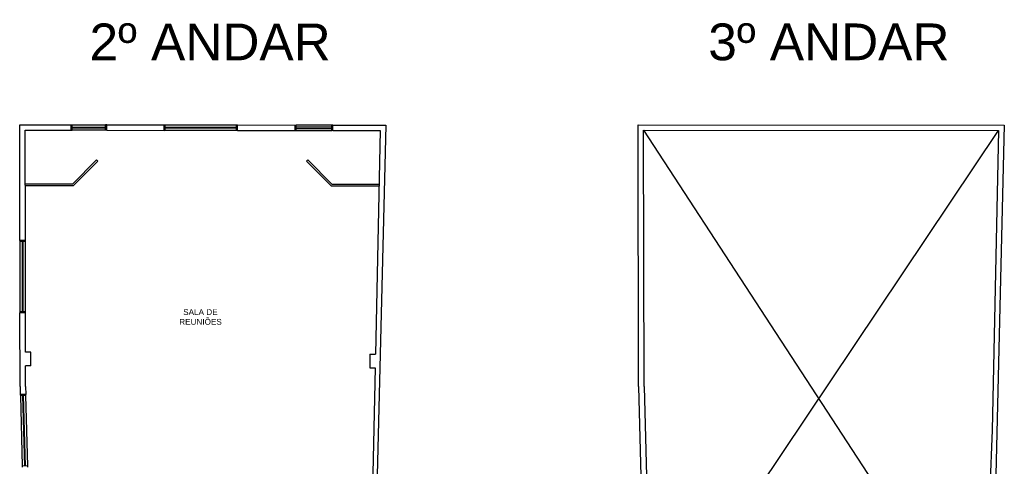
# Model space of a CAD drawing. Header units: inches. Extents: x 340 to 483, y 139 to 177.
# Tile 13 of 16: x 407 to 434, y 165 to 177. Entities that reach past the tile are written whole.
import ezdxf

# ---------------------------------------------------------------- set-up
doc = ezdxf.new("R2010")
doc.units = ezdxf.units.IN
doc.header["$LTSCALE"] = 0.1
doc.header["$MEASUREMENT"] = 0
for name, color, linetype in [('TJ-ESQUADRIA1', 1, 'Continuous'), ('TJ-ESQUADRIA2', 2, 'Continuous'), ('TJ-MARCENARIA', 2, 'Continuous'), ('TJ-PAREDE', 5, 'Continuous'), ('TJ-TEXTO01', 1, 'Continuous'), ('TJ-TEXTO02', 2, 'Continuous'), ('TJ-TEXTO03 1PARA100', 3, 'Continuous')]:
    doc.layers.add(name, color=color, linetype=linetype)
doc.styles.add('ARIAL', font='arial.ttf')
doc.styles.get("Standard").update_dxf_attribs({"font": 'arial.ttf'})

msp = doc.modelspace()

# ---------------------------------------------------------------- linework, layer by layer
at = {"layer": 'TJ-ESQUADRIA1'}
for p, q in [((408.333, 174.126), (409.243, 174.124)), ((409.243, 173.974), (408.333, 173.976)), ((410.863, 174.122), (412.803, 174.12)), ((412.803, 173.97), (410.863, 173.972)), ((415.398, 174.117), (414.433, 174.118)), ((414.433, 173.968), (415.398, 173.967)), ((406.908, 170.947), (406.911, 169.037)), ((407.061, 169.037), (407.058, 170.947)), ((406.921, 166.753), (406.972, 164.834)), ((407.122, 164.838), (407.071, 166.757))]:
    msp.add_line(p, q, dxfattribs=at)
at = {"layer": 'TJ-ESQUADRIA2'}
for p, q in [((408.303, 174.126), (408.333, 174.126)), ((408.303, 173.976), (408.333, 173.976)), ((408.333, 173.976), (408.333, 174.126)), ((408.333, 174.066), (409.243, 174.064)), ((409.243, 174.034), (408.333, 174.036)), ((409.243, 173.974), (409.243, 174.124)), ((409.273, 174.124), (409.243, 174.124)), ((409.273, 173.974), (409.243, 173.974)), ((410.833, 174.122), (410.863, 174.122)), ((410.863, 173.972), (410.833, 173.972)), ((410.863, 173.972), (410.863, 174.122)), ((410.863, 174.062), (412.803, 174.06)), ((412.803, 174.03), (410.863, 174.032)), ((412.803, 173.97), (412.803, 174.12)), ((412.803, 174.12), (412.833, 174.12)), ((412.833, 173.97), (412.803, 173.97)), ((414.403, 174.118), (414.433, 174.118)), ((414.403, 173.968), (414.433, 173.968)), ((414.433, 173.968), (414.433, 174.118)), ((415.398, 174.057), (414.433, 174.058)), ((414.433, 174.028), (415.398, 174.027)), ((415.398, 173.967), (415.398, 174.117)), ((415.428, 174.116), (415.398, 174.117)), ((415.428, 173.966), (415.398, 173.967)), ((406.908, 170.977), (406.908, 170.947)), ((407.058, 170.947), (406.908, 170.947)), ((406.968, 170.947), (406.971, 169.037)), ((407.001, 169.037), (406.998, 170.947)), ((407.058, 170.947), (407.058, 170.977)), ((407.061, 169.037), (406.911, 169.037)), ((406.911, 169.037), (406.911, 169.007)), ((407.061, 169.007), (407.061, 169.037)), ((406.92, 166.783), (406.921, 166.753)), ((407.071, 166.757), (406.921, 166.753)), ((406.981, 166.755), (407.032, 164.836)), ((407.062, 164.836), (407.011, 166.756)), ((407.071, 166.757), (407.07, 166.787)), ((407.122, 164.838), (406.972, 164.834)), ((406.972, 164.834), (406.972, 164.804)), ((407.122, 164.808), (407.122, 164.838))]:
    msp.add_line(p, q, dxfattribs=at)
at = {"layer": 'TJ-MARCENARIA', "color": 3}
for p, q in [((408.998, 173.167), (408.339, 172.507)), ((408.998, 173.167), (409.027, 173.139)), ((414.743, 173.167), (414.715, 173.139)), ((414.743, 173.167), (415.402, 172.506)), ((409.027, 173.139), (408.356, 172.467)), ((414.715, 173.139), (415.386, 172.467)), ((408.339, 172.507), (407.055, 172.505)), ((408.356, 172.467), (407.056, 172.465)), ((415.386, 172.467), (416.686, 172.465)), ((415.402, 172.506), (416.687, 172.505))]:
    msp.add_line(p, q, dxfattribs=at)
at = {"layer": 'TJ-PAREDE'}
for p, q in [((406.903, 174.127), (408.303, 174.126)), ((406.908, 170.977), (406.903, 174.127)), ((407.053, 173.977), (408.303, 173.976)), ((407.058, 170.977), (407.053, 173.977)), ((408.303, 173.976), (408.303, 174.126)), ((409.273, 174.124), (410.833, 174.122)), ((409.273, 173.974), (409.273, 174.124)), ((409.273, 173.974), (410.833, 173.972)), ((410.833, 173.972), (410.833, 174.122)), ((412.833, 174.12), (414.403, 174.118)), ((412.833, 173.97), (412.833, 174.12)), ((412.833, 173.97), (414.403, 173.968)), ((414.403, 173.968), (414.403, 174.118)), ((415.428, 174.116), (416.872, 174.115)), ((415.428, 173.966), (415.428, 174.116)), ((415.428, 173.966), (416.718, 173.965)), ((416.718, 173.965), (416.586, 167.879)), ((416.872, 174.115), (416.625, 164.065)), ((423.739, 174.127), (433.708, 174.115)), ((423.751, 167.002), (423.739, 174.127)), ((423.889, 173.977), (433.554, 173.965)), ((423.901, 167.004), (423.889, 173.977)), ((433.554, 173.965), (433.377, 165.817)), ((433.708, 174.115), (433.461, 164.065)), ((407.058, 170.977), (406.908, 170.977)), ((406.915, 167.002), (406.911, 169.007)), ((407.061, 169.007), (406.911, 169.007)), ((407.063, 167.937), (407.061, 169.007)), ((407.208, 167.938), (407.063, 167.937)), ((407.209, 167.563), (407.208, 167.938)), ((416.435, 167.88), (416.434, 167.51)), ((416.435, 167.88), (416.586, 167.879)), ((407.209, 167.563), (407.064, 167.562)), ((407.065, 167.004), (407.064, 167.562)), ((416.434, 167.51), (416.578, 167.509)), ((416.578, 167.509), (416.493, 163.379)), ((416.578, 167.509), (416.578, 167.509)), ((416.71, 167.509), (416.71, 167.509)), ((406.915, 167.002), (406.92, 166.783)), ((407.065, 167.004), (407.07, 166.787)), ((423.751, 167.002), (423.869, 162.481)), ((423.901, 167.004), (424.019, 162.483)), ((407.07, 166.787), (406.92, 166.783)), ((433.377, 165.817), (432.782, 149.805))]:
    msp.add_line(p, q, dxfattribs=at)
at = {"layer": 'TJ-TEXTO01'}
for p, q in [((423.889, 173.977), (433.153, 159.779)), ((424.042, 159.779), (433.554, 173.965))]:
    msp.add_line(p, q, dxfattribs=at)

# ---------------------------------------------------------------- texts
at = {"layer": 'TJ-TEXTO02', "char_height": 1, "attachment_point": 1}
for s, insert in [('{\\W3.373065; }2º ANDAR', (407.496, 176.881)), ('{\\W3.395912; }3º ANDAR', (424.332, 176.882))]:
    msp.add_mtext_dynamic_manual_height_columns(s, width=9.1252, gutter_width=1, heights=[0], dxfattribs=dict(at, insert=insert))
at = {"layer": 'TJ-TEXTO03 1PARA100', "insert": (410.868, 169.106), "char_height": 0.15875, "width": 1.88748, "attachment_point": 1, "style": 'ARIAL'}
msp.add_mtext('{\\W7.892101; }SALA DE \\P{\\W6.152206; }REUNIÕES', dxfattribs=at)

doc.saveas('drawing.dxf')
